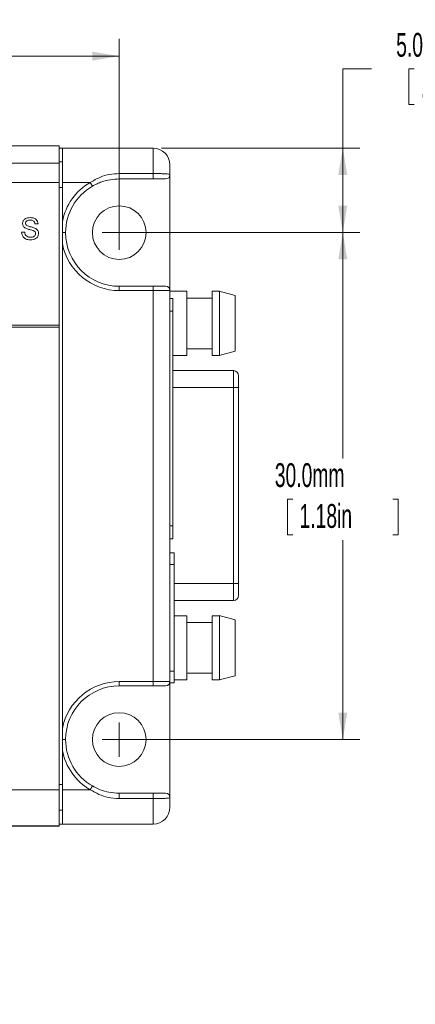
# Paper-space layout 'Sheet1' of a CAD drawing. Header units: millimetres. Extents: x 0 to 432, y 0 to 279.
# Tile 32 of 90: x 222 to 257, y 130 to 217. Entities that reach past the tile are written whole.
import ezdxf

# ---------------------------------------------------------------- set-up
doc = ezdxf.new("R2010")
doc.units = ezdxf.units.MM
doc.header["$LTSCALE"] = 0.5
doc.styles.add('SLDTEXTSTYLE0', font='TXT', dxfattribs={"width": 0.605})
doc.dimstyles.new('SLDDIMSTYLE0', dxfattribs={"dimtxt": 2.054655, "dimasz": 2.38125, "dimexe": 0, "dimexo": 0.0625, "dimgap": 0.513664, "dimtad": 0, "dimtih": 1, "dimtoh": 1, "dimdec": 1, "dimlfac": 0.666667, "dimrnd": 1e-09, "dimzin": 4, "dimdsep": 46, "dimtxsty": 'SLDTEXTSTYLE0', "dimsah": 1, "dimcen": 0.09, "dimadec": 0, "dimazin": 1, "dimtfac": 1, "dimtdec": 3, "dimtofl": 0, "dimtmove": 0, "dimatfit": 3, "dimfxl": 1, "dimfrac": 2, "dimtolj": 1, "dimtzin": 12, "dimarcsym": 0})

# ---------------------------------------------------------------- blocks, each defined once
blk = doc.blocks.new('_D_7')
at = {"color": 7, "linetype": 'Continuous', "lineweight": 0}
for p, q in [((134.893, 198.915), (134.893, 215.343)), ((230.893, 198.915), (230.893, 215.343)), ((134.893, 213.819), (182.4, 213.819)), ((185.262, 213.819), (184.792, 213.819)), ((184.792, 213.819), (184.792, 210.663)), ((194.121, 213.819), (194.591, 213.819)), ((194.591, 213.819), (194.591, 210.663)), ((230.893, 213.819), (196.982, 213.819)), ((184.792, 210.663), (185.262, 210.663)), ((194.591, 210.663), (194.121, 210.663))]:
    blk.add_line(p, q, dxfattribs=at)
for points in [[(134.893, 213.819), (137.274, 213.422), (137.274, 214.216)], [(230.893, 213.819), (228.512, 214.216), (228.512, 213.422)]]:
    blk.add_solid(points, dxfattribs=at)
at = {"color": 7, "linetype": 'Continuous', "lineweight": 0, "char_height": 2.1167, "attachment_point": 1, "style": 'SLDTEXTSTYLE0'}
for s, insert in [('64.0mm', (183.655, 217.018, -103.476)), ('2.52in', (185.85, 213.392, -103.476))]:
    blk.add_mtext(s, dxfattribs=dict(at, insert=insert))
blk = doc.blocks.new('_D_8')
at = {"color": 7, "linetype": 'Continuous', "lineweight": 0}
for p, q in [((253.273, 212.682), (250.733, 212.682)), ((250.733, 212.682), (250.733, 205.653)), ((257.076, 212.682), (256.606, 212.682)), ((256.606, 212.682), (256.606, 209.527)), ((264.367, 212.682), (264.837, 212.682)), ((264.837, 212.682), (264.837, 209.527)), ((256.606, 209.527), (257.076, 209.527)), ((264.837, 209.527), (264.367, 209.527)), ((234.655, 205.653), (252.257, 205.653)), ((250.733, 205.653), (250.733, 198.153)), ((231.655, 198.153), (252.257, 198.153))]:
    blk.add_line(p, q, dxfattribs=at)
for points in [[(250.733, 205.653), (250.336, 203.271), (251.13, 203.271)], [(250.733, 198.153), (251.13, 200.534), (250.336, 200.534)]]:
    blk.add_solid(points, dxfattribs=at)
at = {"color": 7, "linetype": 'Continuous', "lineweight": 0, "char_height": 2.1167, "attachment_point": 1, "style": 'SLDTEXTSTYLE0'}
for s, insert in [('5.0mm', (255.469, 215.881, -103.476)), ('.20in', (257.664, 212.255, -103.476))]:
    blk.add_mtext(s, dxfattribs=dict(at, insert=insert))
blk = doc.blocks.new('_D_9')
at = {"color": 7, "linetype": 'Continuous', "lineweight": 0}
for p, q in [((231.655, 198.153), (252.257, 198.153)), ((250.733, 198.153), (250.733, 178.114)), ((246.304, 174.488), (245.833, 174.488)), ((245.833, 174.488), (245.833, 171.333)), ((255.162, 174.488), (255.633, 174.488)), ((255.633, 174.488), (255.633, 171.333)), ((245.833, 171.333), (246.304, 171.333)), ((255.633, 171.333), (255.162, 171.333)), ((250.733, 153.153), (250.733, 170.862)), ((231.655, 153.153), (252.257, 153.153))]:
    blk.add_line(p, q, dxfattribs=at)
for points in [[(250.733, 198.153), (250.336, 195.771), (251.13, 195.771)], [(250.733, 153.153), (251.13, 155.534), (250.336, 155.534)]]:
    blk.add_solid(points, dxfattribs=at)
at = {"color": 7, "linetype": 'Continuous', "lineweight": 0, "char_height": 2.1167, "attachment_point": 1, "style": 'SLDTEXTSTYLE0'}
for s, insert in [('30.0mm', (244.697, 177.687, -103.476)), ('1.18in', (246.892, 174.061, -103.476))]:
    blk.add_mtext(s, dxfattribs=dict(at, insert=insert))
blk = doc.blocks.new('SW_NOTE_4')
at = {"color": 0, "linetype": 'Continuous', "lineweight": 0, "char_height": 2.11667, "attachment_point": 1, "style": 'SLDTEXTSTYLE0'}
for s, insert in [('640 OBIS LASER SHOWN.', (0.266, 1.01)), ('ALL DIMENSIONS ARE TYPICAL', (0.266, -1.812)), ('FOR ALL OBIS LX AND LS LASERS', (0.266, -4.635)), ('EXCEPT FIBER PIGTAIL LASERS.', (0.266, -7.457))]:
    blk.add_mtext(s, dxfattribs=dict(at, insert=insert))
blk = doc.blocks.new('SW_CENTERMARKSYMBOL_3')
at = {"color": 0, "linetype": 'Continuous', "lineweight": 0}
for q in [(0, 1.524), (-1.524, 0), (0, -1.524), (1.524, 0)]:
    blk.add_line((0, 0), q, dxfattribs=at)
blk = doc.blocks.new('SW_CENTERMARKSYMBOL_4')
at = {"color": 0, "linetype": 'Continuous', "lineweight": 0}
for q in [(0, 1.524), (-1.524, 0), (0, -1.524), (1.524, 0)]:
    blk.add_line((0, 0), q, dxfattribs=at)

psp = doc.layouts.new('Sheet1')

# ---------------------------------------------------------------- linework, layer by layer
at = {"color": 7, "linetype": 'Continuous', "lineweight": 15}
for p, q in [((225.553, 205.843), (140.59, 205.843)), ((225.553, 205.843), (225.553, 204.325)), ((225.844, 205.653), (225.553, 205.653)), ((225.844, 205.653), (233.893, 205.653)), ((225.844, 202.605), (225.844, 205.653)), ((233.893, 203.395), (233.893, 205.653)), ((225.553, 204.325), (156.973, 204.325)), ((225.553, 204.305), (156.973, 204.305)), ((225.553, 204.433), (225.844, 204.433)), ((225.553, 204.305), (225.553, 204.325)), ((225.553, 204.305), (225.553, 202.605)), ((235.393, 204.153), (235.393, 203.296)), ((230.893, 203.395), (230.893, 202.915)), ((230.893, 203.395), (233.893, 203.395)), ((233.893, 202.915), (230.893, 202.915)), ((233.893, 203.395), (233.893, 202.915)), ((235.393, 193.009), (235.393, 203.296)), ((225.553, 202.605), (156.973, 202.605)), ((225.553, 202.605), (225.553, 189.94)), ((225.844, 202.147), (225.553, 202.147)), ((228.317, 202.605), (225.844, 202.605)), ((225.844, 199.134), (225.844, 202.605)), ((228.317, 202.605), (228.508, 202.275)), ((223.688, 198.92), (223.416, 198.92)), ((222.231, 198.204), (222.502, 198.204)), ((225.844, 198.153), (226.131, 198.153)), ((225.844, 154.134), (225.844, 197.171)), ((230.893, 193.009), (230.893, 193.39)), ((230.893, 193.39), (233.893, 193.39)), ((233.893, 193.009), (233.893, 193.39)), ((233.893, 193.39), (235.012, 193.39)), ((233.893, 193.009), (230.893, 193.009)), ((233.893, 158.296), (233.893, 193.009)), ((235.393, 193.009), (233.893, 193.009)), ((235.393, 193.009), (235.393, 158.296)), ((236.884, 192.949), (235.393, 192.949)), ((235.66, 192.318), (235.393, 192.318)), ((235.66, 192.318), (235.66, 191.175)), ((236.884, 187.249), (236.884, 192.949)), ((239.134, 192.349), (236.884, 192.349)), ((239.8, 192.949), (239.134, 192.949)), ((239.134, 187.249), (239.134, 192.949)), ((241.179, 192.578), (239.757, 192.959)), ((235.66, 191.175), (235.393, 191.175)), ((235.66, 191.175), (235.66, 172.125)), ((156.973, 189.94), (225.553, 189.94)), ((156.973, 189.75), (225.553, 189.75)), ((225.553, 189.94), (225.553, 189.75)), ((225.553, 148.701), (225.553, 189.75)), ((235.66, 187.249), (236.884, 187.249)), ((236.884, 187.849), (239.134, 187.849)), ((239.134, 187.249), (239.8, 187.249)), ((239.757, 187.239), (241.179, 187.62)), ((241.028, 185.899), (235.66, 185.899)), ((241.028, 184.399), (241.028, 185.899)), ((241.478, 185.449), (241.478, 184.399)), ((235.66, 184.399), (241.028, 184.399)), ((241.028, 166.999), (241.028, 184.399)), ((241.478, 184.399), (241.028, 184.399)), ((241.478, 184.399), (241.478, 166.999)), ((235.66, 172.125), (235.393, 172.125)), ((235.66, 172.125), (235.66, 170.982)), ((235.66, 170.982), (235.393, 170.982)), ((235.778, 169.737), (235.393, 169.737)), ((235.778, 168.687), (235.778, 169.737)), ((235.778, 168.687), (235.393, 168.687)), ((235.778, 159.237), (235.778, 168.687)), ((235.778, 166.999), (241.028, 166.999)), ((241.478, 166.999), (241.028, 166.999)), ((241.028, 165.499), (241.028, 166.999)), ((241.478, 166.999), (241.478, 165.949)), ((235.778, 165.499), (241.028, 165.499)), ((236.884, 164.149), (235.778, 164.149)), ((236.884, 158.449), (236.884, 164.149)), ((239.134, 163.549), (236.884, 163.549)), ((239.8, 164.149), (239.134, 164.149)), ((239.134, 158.449), (239.134, 164.149)), ((241.179, 163.778), (239.757, 164.159)), ((235.393, 159.237), (235.778, 159.237)), ((235.778, 158.187), (235.778, 159.237)), ((230.893, 158.296), (230.893, 157.915)), ((230.893, 158.296), (233.893, 158.296)), ((233.893, 158.296), (235.393, 158.296)), ((233.893, 158.296), (233.893, 157.915)), ((235.393, 148.009), (235.393, 158.296)), ((235.778, 158.449), (236.884, 158.449)), ((236.884, 159.049), (239.134, 159.049)), ((239.134, 158.449), (239.8, 158.449)), ((239.757, 158.439), (241.179, 158.82)), ((233.893, 157.915), (230.893, 157.915)), ((235.012, 157.915), (233.893, 157.915)), ((235.393, 158.187), (235.778, 158.187)), ((225.844, 153.153), (226.131, 153.153)), ((225.844, 148.701), (225.844, 152.171)), ((156.973, 148.701), (225.553, 148.701)), ((225.553, 149.158), (225.844, 149.158)), ((225.553, 145.5), (225.553, 148.701)), ((225.844, 148.701), (228.317, 148.701)), ((225.844, 145.653), (225.844, 148.701)), ((228.317, 148.701), (228.508, 149.03)), ((230.893, 147.91), (230.893, 148.39)), ((230.893, 148.39), (233.893, 148.39)), ((233.893, 147.91), (230.893, 147.91)), ((233.893, 147.91), (233.893, 148.39)), ((233.893, 145.653), (233.893, 147.91)), ((235.393, 148.009), (235.393, 147.153)), ((225.844, 146.872), (225.553, 146.872)), ((156.973, 145.5), (225.553, 145.5)), ((225.553, 145.462), (156.973, 145.462)), ((225.553, 145.653), (225.844, 145.653)), ((225.553, 145.462), (225.553, 145.5)), ((233.893, 145.653), (225.844, 145.653))]:
    psp.add_line(p, q, dxfattribs=at)
for centre in [(230.893, 198.153), (230.893, 153.153)]:
    psp.add_circle(centre, 2.381, dxfattribs=at)
for centre, radius, start, end in [((233.893, 204.153), 1.5, 0, 90), ((235.012, 203.296), 0.381, 270, 0), ((230.893, 198.153), 5.144, 120.05346, 169.00003), ((230.893, 198.153), 4.763, 120.05346, 180), ((230.893, 198.153), 4.763, 180, 270), ((230.893, 198.153), 5.144, 190.99997, 270), ((235.012, 193.009), 0.381, 0, 90), ((241.028, 185.449), 0.45, 0, 90), ((241.028, 165.949), 0.45, 270, 0), ((230.893, 153.153), 5.144, 90, 169.00003), ((235.012, 158.296), 0.381, 270, 0), ((230.893, 153.153), 4.763, 90, 180), ((230.893, 153.153), 4.763, 180, 239.94654), ((230.893, 153.153), 5.143, 190.99997, 239.94654), ((235.012, 148.009), 0.381, 0, 90), ((233.893, 147.153), 1.5, 270, 0)]:
    psp.add_arc(centre, radius, start, end, dxfattribs=at)
for points, knots in [([(228.317, 202.605), (228.612, 202.775), (229.151, 203.086), (230.032, 203.345), (230.603, 203.378), (230.893, 203.395)], [0, 0, 0, 0, 0.373579, 0.681237, 1, 1, 1, 1]), ([(230.893, 202.915), (230.634, 202.903), (230.108, 202.878), (229.449, 202.704), (228.914, 202.495), (228.644, 202.348), (228.508, 202.275)], [0, 0, 0, 0, 0.310943, 0.630917, 0.814544, 1, 1, 1, 1]), ([(233.893, 203.395), (234.057, 203.394), (234.384, 203.393), (234.821, 203.383), (235.157, 203.365), (235.359, 203.339), (235.382, 203.31), (235.393, 203.296)], [0, 0, 0, 0, 0.20394, 0.407345, 0.611734, 0.820338, 1, 1, 1, 1]), ([(235.012, 202.915), (235.004, 202.915), (234.988, 202.915), (234.837, 202.915), (234.586, 202.915), (234.26, 202.915), (234.015, 202.915), (233.893, 202.915)], [0, 0, 0, 0, 0.183814, 0.393613, 0.597084, 0.798507, 1, 1, 1, 1]), ([(222.305, 198.961), (222.319, 199.05), (222.348, 199.228), (222.602, 199.454), (222.833, 199.475), (222.974, 199.488)], [0, 0, 0, 0, 0.279755, 0.559362, 1, 1, 1, 1]), ([(222.974, 199.488), (223.069, 199.482), (223.259, 199.47), (223.506, 199.349), (223.656, 199.144), (223.677, 198.995), (223.688, 198.92)], [0, 0, 0, 0, 0.2808101, 0.5601693, 0.7798763, 1, 1, 1, 1]), ([(222.589, 198.544), (222.546, 198.569), (222.46, 198.618), (222.336, 198.754), (222.317, 198.882), (222.305, 198.961)], [0, 0, 0, 0, 0.281452, 0.562312, 1, 1, 1, 1]), ([(222.984, 199.266), (222.932, 199.264), (222.827, 199.26), (222.689, 199.206), (222.594, 199.102), (222.582, 199.02), (222.577, 198.978)], [0, 0, 0, 0, 0.281268, 0.560773, 0.78068, 1, 1, 1, 1]), ([(222.577, 198.978), (222.58, 198.943), (222.586, 198.878), (222.627, 198.83), (222.646, 198.808)], [0, 0, 0, 0, 0.559617, 1, 1, 1, 1]), ([(223.26, 198.331), (223.184, 198.355), (223.059, 198.396), (222.881, 198.441), (222.732, 198.483), (222.637, 198.524), (222.589, 198.544)], [0, 0, 0, 0, 0.33994, 0.560025, 0.780083, 1, 1, 1, 1]), ([(222.646, 198.808), (222.712, 198.773), (222.845, 198.703), (223.109, 198.65), (223.292, 198.588), (223.403, 198.55)], [0, 0, 0, 0, 0.278732, 0.559363, 1, 1, 1, 1]), ([(223.416, 198.92), (223.406, 198.978), (223.385, 199.093), (223.23, 199.25), (223.078, 199.26), (222.984, 199.266)], [0, 0, 0, 0, 0.2811337, 0.5603398, 1, 1, 1, 1]), ([(223.403, 198.55), (223.454, 198.524), (223.556, 198.472), (223.667, 198.354), (223.728, 198.219), (223.734, 198.129), (223.737, 198.084)], [0, 0, 0, 0, 0.2802585, 0.5596944, 0.7798144, 1, 1, 1, 1]), ([(225.844, 198.153), (225.844, 198.407), (225.844, 198.734), (225.844, 199.061), (225.844, 199.134)], [0, 0, 0, 0, 0.776433, 1, 1, 1, 1]), ([(223.038, 197.513), (222.925, 197.518), (222.701, 197.53), (222.42, 197.691), (222.261, 197.941), (222.241, 198.116), (222.231, 198.204)], [0, 0, 0, 0, 0.2808205, 0.5595693, 0.779624, 1, 1, 1, 1]), ([(222.502, 198.204), (222.513, 198.131), (222.535, 197.984), (222.678, 197.824), (222.853, 197.747), (222.968, 197.739), (223.026, 197.735)], [0, 0, 0, 0, 0.280591, 0.558657, 0.779198, 1, 1, 1, 1]), ([(223.026, 197.735), (223.083, 197.738), (223.199, 197.746), (223.348, 197.817), (223.446, 197.935), (223.459, 198.026), (223.466, 198.071)], [0, 0, 0, 0, 0.280854, 0.560725, 0.780456, 1, 1, 1, 1]), ([(223.737, 198.084), (223.722, 197.99), (223.691, 197.803), (223.43, 197.558), (223.186, 197.53), (223.038, 197.513)], [0, 0, 0, 0, 0.279942, 0.56008, 1, 1, 1, 1]), ([(223.466, 198.071), (223.462, 198.104), (223.456, 198.17), (223.386, 198.272), (223.308, 198.309), (223.26, 198.331)], [0, 0, 0, 0, 0.280145, 0.559884, 1, 1, 1, 1]), ([(225.844, 197.171), (225.844, 197.425), (225.844, 197.752), (225.844, 198.079), (225.844, 198.153)], [0, 0, 0, 0, 0.7764382, 1, 1, 1, 1]), ([(225.844, 153.153), (225.844, 153.407), (225.844, 153.734), (225.844, 154.061), (225.844, 154.134)], [0, 0, 0, 0, 0.776433, 1, 1, 1, 1]), ([(225.844, 152.171), (225.844, 152.425), (225.844, 152.752), (225.844, 153.079), (225.844, 153.153)], [0, 0, 0, 0, 0.776438, 1, 1, 1, 1]), ([(230.893, 147.91), (230.559, 147.932), (229.941, 147.973), (229.068, 148.259), (228.57, 148.552), (228.317, 148.701)], [0, 0, 0, 0, 0.366459, 0.677888, 1, 1, 1, 1]), ([(228.508, 149.03), (228.738, 148.912), (229.204, 148.672), (230.01, 148.441), (230.584, 148.408), (230.893, 148.39)], [0, 0, 0, 0, 0.310232, 0.629372, 1, 1, 1, 1]), ([(233.893, 148.39), (233.962, 148.39), (234.157, 148.39), (234.469, 148.39), (234.777, 148.39), (234.978, 148.39), (235.001, 148.39), (235.012, 148.39)], [0, 0, 0, 0, 0.114399, 0.321965, 0.541403, 0.783916, 1, 1, 1, 1]), ([(235.393, 148.009), (235.39, 148.001), (235.382, 147.984), (235.32, 147.964), (235.212, 147.947), (235.055, 147.934), (234.862, 147.925), (234.65, 147.918), (234.416, 147.914), (234.209, 147.911), (234.032, 147.91), (233.94, 147.91), (233.893, 147.91)], [0, 0, 0, 0, 0.104455, 0.211443, 0.330352, 0.453497, 0.562279, 0.674542, 0.777949, 0.884461, 0.941969, 1, 1, 1, 1])]:
    psp.add_open_spline(points, degree=3, knots=knots, dxfattribs=at)
for points in [[(239.778, 190.099), (239.778, 190.473), (239.778, 191.219), (239.778, 192.161), (239.778, 192.821), (239.778, 192.906), (239.778, 192.949)], [(241.179, 190.099), (241.179, 190.424), (241.179, 191.073), (241.179, 191.893), (241.179, 192.466), (241.179, 192.541), (241.179, 192.578)], [(239.778, 187.249), (239.778, 187.292), (239.778, 187.378), (239.778, 188.037), (239.778, 188.979), (239.778, 189.726), (239.778, 190.099)], [(241.179, 187.62), (241.179, 187.658), (241.179, 187.732), (241.179, 188.305), (241.179, 189.125), (241.179, 189.774), (241.179, 190.099)], [(239.778, 161.299), (239.778, 161.673), (239.778, 162.419), (239.778, 163.361), (239.778, 164.021), (239.778, 164.106), (239.778, 164.149)], [(241.179, 161.299), (241.179, 161.624), (241.179, 162.273), (241.179, 163.093), (241.179, 163.666), (241.179, 163.741), (241.179, 163.778)], [(239.778, 158.449), (239.778, 158.492), (239.778, 158.578), (239.778, 159.237), (239.778, 160.179), (239.778, 160.926), (239.778, 161.299)], [(241.179, 158.82), (241.179, 158.858), (241.179, 158.932), (241.179, 159.505), (241.179, 160.325), (241.179, 160.974), (241.179, 161.299)]]:
    psp.add_open_spline(points, degree=3, dxfattribs=at)

# ---------------------------------------------------------------- block references
at = {"color": 7, "linetype": 'Continuous', "lineweight": 0}
for name, p in [('SW_CENTERMARKSYMBOL_4', (230.893, 198.153)), ('SW_CENTERMARKSYMBOL_3', (230.893, 153.153)), ('SW_NOTE_4', (192.075, 139.26))]:
    psp.add_blockref(name, p, dxfattribs=at)

# ---------------------------------------------------------------- dimensions: what is measured, and where the dimension line sits
dim = psp.add_linear_dim(base=(230.893, 213.819), p1=(134.893, 198.153), p2=(230.893, 198.153), dimstyle='SLDDIMSTYLE0', dxfattribs=at)
dim.commit()
dim.dimension.update_dxf_attribs({"geometry": '_D_7', "text_midpoint": (189.691, 213.819), "dimtype": 160})
for base, p1, p2, picture, middle in [((250.733, 198.153), (233.893, 205.653), (230.893, 198.153), '_D_8', (250.733, 212.682)), ((250.733, 153.153), (230.893, 198.153), (230.893, 153.153), '_D_9', (250.733, 174.488))]:
    dim = psp.add_linear_dim(base=base, p1=p1, p2=p2, angle=90, dimstyle='SLDDIMSTYLE0', dxfattribs=at)
    dim.commit()
    dim.dimension.update_dxf_attribs({"geometry": picture, "text_midpoint": middle, "dimtype": 160})

doc.saveas('drawing.dxf')
